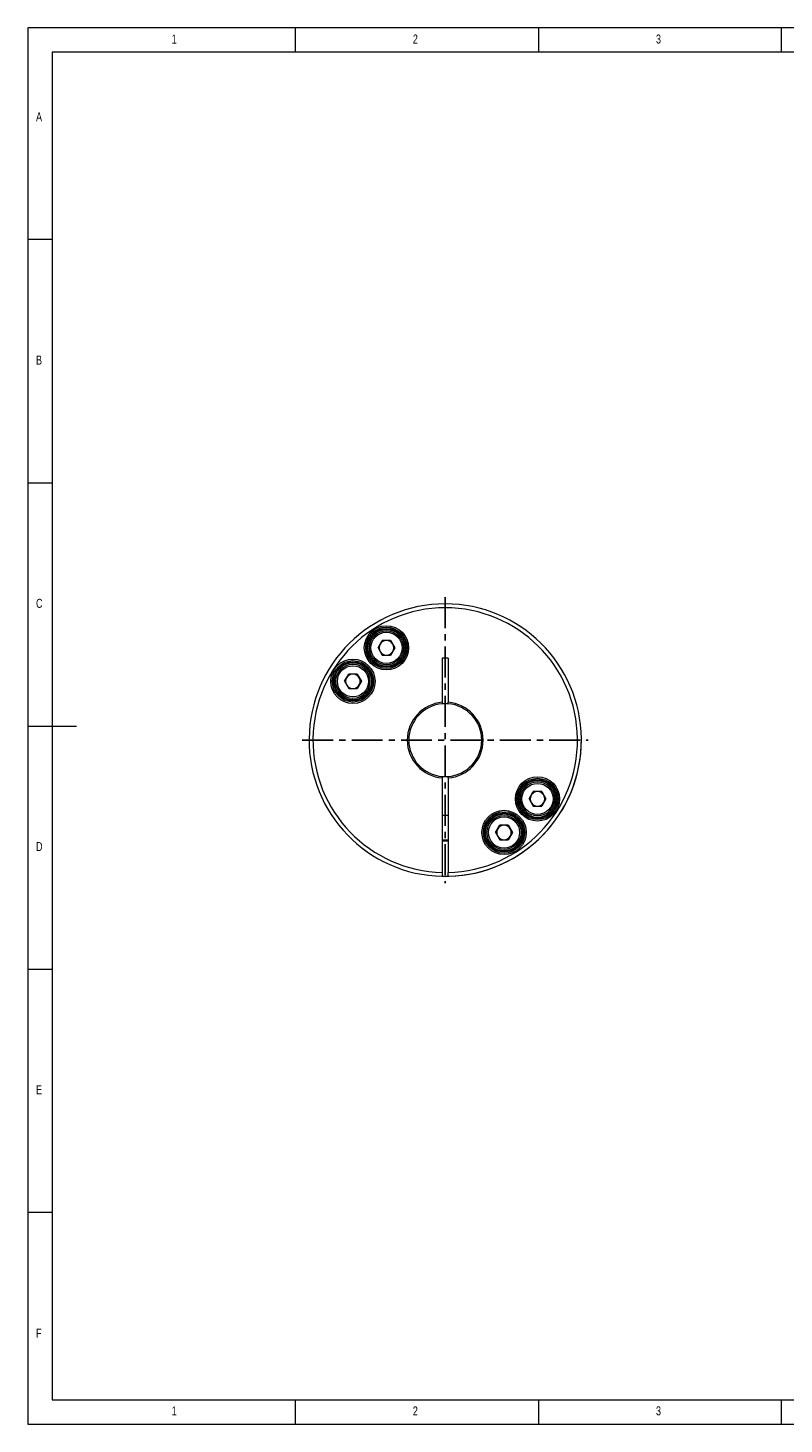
# Model space of a CAD drawing. Header units: millimetres. Extents: x 5 to 415, y 5 to 292.
# Tile 1 of 3: x 5 to 161, y 5 to 292. Entities that reach past the tile are written whole.
import ezdxf

# ---------------------------------------------------------------- set-up
doc = ezdxf.new("R2010")
doc.units = ezdxf.units.MM
doc.linetypes.add('CENTER', pattern=[10.16, 6.35, -1.27, 1.27, -1.27])
doc.styles.add('SLDTEXTSTYLE0', font='TXT', dxfattribs={"width": 0.75})

msp = doc.modelspace()

# ---------------------------------------------------------------- linework, layer by layer
at = {"color": 7, "linetype": 'Continuous', "lineweight": 0}
for p, q in [((415, 292), (5, 292)), ((5, 292), (5, 5)), ((60, 287), (60, 292)), ((110, 292), (110, 287)), ((160, 287), (160, 292)), ((410, 287), (10, 287)), ((10, 287), (10, 10)), ((10, 248.5), (5, 248.5)), ((5, 198.5), (10, 198.5)), ((5, 148.5), (15, 148.5)), ((5, 98.5), (10, 98.5)), ((10, 48.5), (5, 48.5)), ((10, 10), (227.8, 10)), ((60, 5), (60, 10)), ((110, 10), (110, 5)), ((160, 5), (160, 10)), ((5, 5), (415, 5))]:
    msp.add_line(p, q, dxfattribs=at)
at = {"color": 1, "linetype": 'CENTER'}
for p, q in [((90.826, 174.993), (90.826, 116.193)), ((61.426, 145.593), (120.226, 145.593))]:
    msp.add_line(p, q, dxfattribs=at)
at = {"color": 7, "linetype": 'Continuous', "lineweight": 15}
for p, q in [((77.005, 164.57), (77.871, 166.07)), ((77.005, 164.57), (77.871, 163.07)), ((79.603, 166.07), (77.871, 166.07)), ((79.603, 166.07), (80.469, 164.57)), ((80.469, 164.57), (79.603, 163.07)), ((77.871, 163.07), (79.603, 163.07)), ((91.426, 162.428), (90.226, 162.428)), ((90.226, 162.428), (90.226, 153.37)), ((91.426, 162.428), (91.426, 153.37)), ((70.118, 157.683), (70.984, 159.183)), ((72.716, 159.183), (70.984, 159.183)), ((72.716, 159.183), (73.582, 157.683)), ((70.118, 157.683), (70.984, 156.183)), ((70.984, 156.183), (72.716, 156.183)), ((73.582, 157.683), (72.716, 156.183)), ((90.226, 153.37), (90.226, 153.069)), ((91.426, 153.069), (90.226, 153.069)), ((91.426, 153.069), (91.426, 153.37)), ((90.226, 138.117), (90.226, 137.816)), ((90.226, 137.816), (90.226, 118.4)), ((91.426, 137.816), (91.426, 138.117)), ((91.426, 137.816), (91.426, 118.4)), ((108.071, 133.504), (108.937, 135.004)), ((110.669, 135.004), (108.937, 135.004)), ((110.669, 135.004), (111.535, 133.504)), ((108.071, 133.504), (108.937, 132.004)), ((111.535, 133.504), (110.669, 132.004)), ((91.426, 130.093), (90.226, 130.093)), ((108.937, 132.004), (110.669, 132.004)), ((101.184, 126.617), (102.05, 128.117)), ((101.184, 126.617), (102.05, 125.117)), ((103.782, 128.117), (102.05, 128.117)), ((103.782, 128.117), (104.648, 126.617)), ((104.648, 126.617), (103.782, 125.117)), ((90.226, 125.093), (91.426, 125.093)), ((90.226, 124.906), (91.426, 124.906)), ((102.05, 125.117), (103.782, 125.117)), ((90.226, 118.4), (90.226, 117.6)), ((91.426, 117.6), (91.426, 118.4))]:
    msp.add_line(p, q, dxfattribs=at)
for centre, radius in [((78.737, 164.57), 4.55), ((78.737, 164.57), 4.25), ((78.737, 164.57), 4), ((78.737, 164.57), 3.8), ((78.737, 164.57), 3.5), ((78.737, 164.57), 3.2), ((71.85, 157.683), 4.55), ((71.85, 157.683), 4.25), ((71.85, 157.683), 4), ((71.85, 157.683), 3.8), ((71.85, 157.683), 3.5), ((71.85, 157.683), 3.2), ((109.803, 133.504), 4.55), ((109.803, 133.504), 4.25), ((109.803, 133.504), 4), ((109.803, 133.504), 3.8), ((109.803, 133.504), 3.5), ((109.803, 133.504), 3.2), ((102.916, 126.617), 4.55), ((102.916, 126.617), 4.25), ((102.916, 126.617), 4), ((102.916, 126.617), 3.8), ((102.916, 126.617), 3.5), ((102.916, 126.617), 3.2)]:
    msp.add_circle(centre, radius, dxfattribs=at)
for centre, radius, start, end in [((90.826, 145.593), 28, 271.22786, 268.77214), ((90.826, 145.593), 27.2, 271.26398, 268.73602), ((78.737, 164.57), 1.5, 150, 210), ((78.737, 164.57), 1.5, 90, 150), ((78.737, 164.57), 1.5, 210, 270), ((78.737, 164.57), 1.5, 30, 90), ((78.737, 164.57), 1.5, 270, 330), ((78.737, 164.57), 1.5, 330, 30), ((71.85, 157.683), 1.5, 150, 210), ((71.85, 157.683), 1.5, 90, 150), ((71.85, 157.683), 1.5, 30, 90), ((71.85, 157.683), 1.5, 330, 30), ((71.85, 157.683), 1.5, 210, 270), ((71.85, 157.683), 1.5, 270, 330), ((90.826, 145.593), 7.8, 94.41173, 265.58827), ((90.826, 145.593), 7.5, 94.58857, 265.41143), ((90.826, 145.593), 7.8, 274.41173, 85.58827), ((90.826, 145.593), 7.5, 274.58857, 85.41143), ((90.826, 145.593), 28, 268.77057, 0), ((90.826, 145.593), 7.5, 265.44877, 274.45697), ((109.803, 133.504), 1.5, 90, 150), ((109.803, 133.504), 1.5, 30, 90), ((109.803, 133.504), 1.5, 150, 210), ((109.803, 133.504), 1.5, 210, 270), ((109.803, 133.504), 1.5, 270, 330), ((109.803, 133.504), 1.5, 330, 30), ((102.916, 126.617), 1.5, 150, 210), ((102.916, 126.617), 1.5, 90, 150), ((102.916, 126.617), 1.5, 30, 90), ((102.916, 126.617), 1.5, 330, 30), ((102.916, 126.617), 1.5, 210, 270), ((102.916, 126.617), 1.5, 270, 330)]:
    msp.add_arc(centre, radius, start, end, dxfattribs=at)

# ---------------------------------------------------------------- texts
at = {"color": 7, "linetype": 'Continuous', "lineweight": 0, "char_height": 1.852, "attachment_point": 1, "style": 'SLDTEXTSTYLE0'}
for s, insert in [('1', (34.583, 290.646)), ('2', (84.167, 290.646)), ('3', (134.167, 290.646)), ('A', (6.667, 274.646)), ('B', (6.667, 224.646)), ('C', (6.667, 174.646)), ('D', (6.667, 124.646)), ('E', (6.667, 74.646)), ('F', (6.667, 24.646)), ('1', (34.583, 8.646)), ('2', (84.167, 8.646)), ('3', (134.167, 8.646))]:
    msp.add_mtext(s, dxfattribs=dict(at, insert=insert))

doc.saveas('drawing.dxf')
